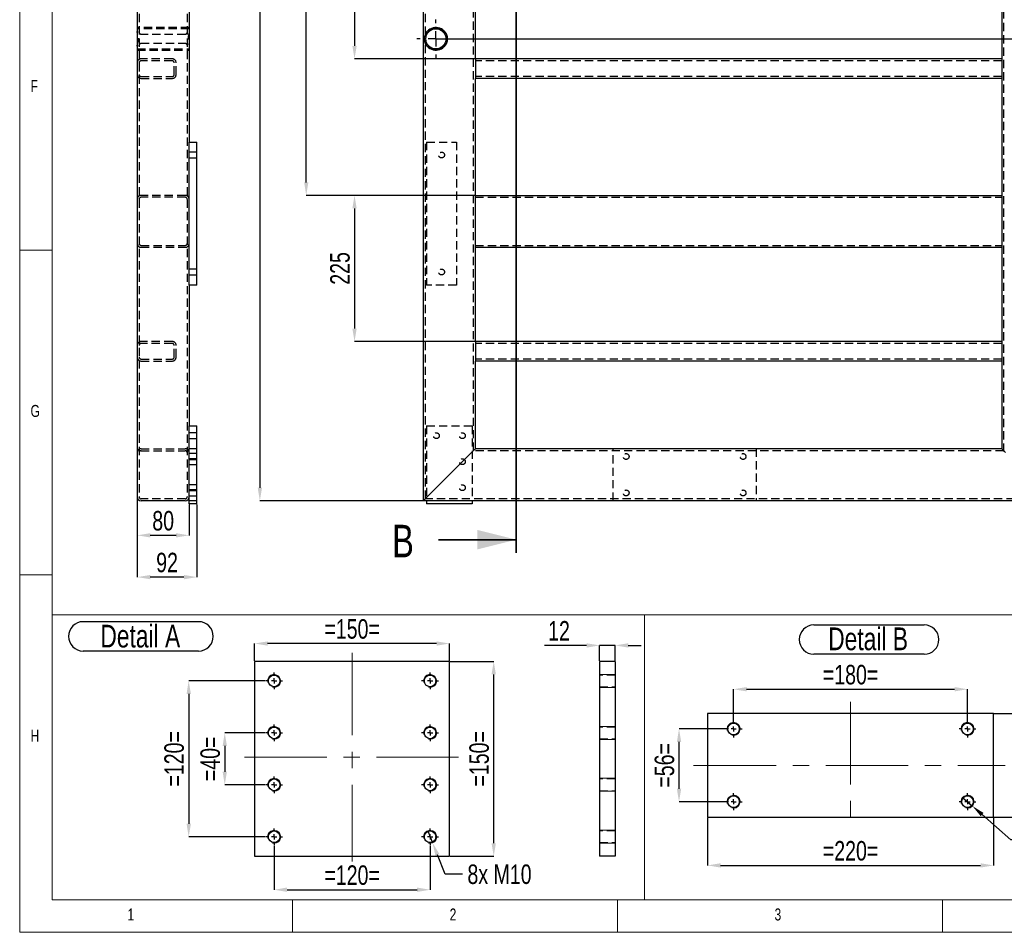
# Model space of a CAD drawing. Header units: millimetres. Extents: x 5 to 589, y 5 to 415.
# Tile 1 of 18: x 5 to 157, y 5 to 145. Entities that reach past the tile are written whole.
import ezdxf

# ---------------------------------------------------------------- set-up
doc = ezdxf.new("R2010")
doc.units = ezdxf.units.MM
doc.header["$PDSIZE"] = -1
doc.linetypes.add('CENTERX2', pattern=[20.32, 12.7, -2.54, 2.54, -2.54])
doc.linetypes.add('HIDDEN', pattern=[1.905, 1.27, -0.635])
for name, color, linetype in [('COTES', 1, 'Continuous'), ('NOTES', 6, 'Continuous'), ('TRAIT-MIXTES', 3, 'CENTERX2'), ('TRAIT-TIRET', 2, 'HIDDEN')]:
    doc.layers.add(name, color=color, linetype=linetype)
doc.layers.add('TRAIT-FORT', color=4, linetype='Continuous', lineweight=25)
doc.styles.add('SLDTEXTSTYLE0', font='TXT', dxfattribs={"width": 0.75})
doc.dimstyles.new('SLDDIMSTYLE1', dxfattribs={"dimtxt": 3, "dimasz": 2, "dimexe": 0, "dimexo": 0.0625, "dimgap": 0.75, "dimtad": 0, "dimtih": 1, "dimtoh": 1, "dimdec": 0, "dimlfac": 10, "dimrnd": 1e-09, "dimzin": 12, "dimdsep": 46, "dimtxsty": 'SLDTEXTSTYLE0', "dimsah": 1, "dimcen": 0.09, "dimadec": 0, "dimazin": 3, "dimtfac": 1, "dimtdec": 0, "dimtofl": 0, "dimtmove": 0, "dimatfit": 3, "dimfxl": 1, "dimfrac": 2, "dimtolj": 1, "dimtzin": 12, "dimarcsym": 0})
doc.dimstyles.new('SLDDIMSTYLE2', dxfattribs={"dimtxt": 3, "dimasz": 2, "dimexe": 0, "dimexo": 0.0625, "dimgap": 0.75, "dimtad": 1, "dimdec": 0, "dimlfac": 10, "dimrnd": 1e-09, "dimzin": 12, "dimdsep": 46, "dimtxsty": 'SLDTEXTSTYLE0', "dimsah": 1, "dimcen": 0.09, "dimadec": 0, "dimazin": 3, "dimtfac": 1, "dimtdec": 0, "dimtofl": 0, "dimtmove": 0, "dimatfit": 3, "dimfxl": 1, "dimfrac": 2, "dimtolj": 1, "dimtzin": 12, "dimarcsym": 0})
doc.dimstyles.new('SLDDIMSTYLE4', dxfattribs={"dimtxt": 3, "dimasz": 2, "dimexe": 0, "dimexo": 0.0625, "dimgap": 0.75, "dimtad": 0, "dimtih": 1, "dimtoh": 1, "dimdec": 0, "dimlfac": 5, "dimrnd": 1e-09, "dimzin": 12, "dimdsep": 46, "dimtxsty": 'SLDTEXTSTYLE0', "dimblk1": 'NONE', "dimsah": 1, "dimcen": 0, "dimadec": 0, "dimazin": 3, "dimtfac": 1, "dimtdec": 0, "dimtmove": 0, "dimatfit": 3, "dimldrblk": 'NONE', "dimfxl": 1, "dimfrac": 2, "dimtolj": 1, "dimtzin": 12, "dimarcsym": 0})
doc.dimstyles.new('SLDDIMSTYLE5', dxfattribs={"dimtxt": 3, "dimasz": 2, "dimexe": 0, "dimexo": 0.0625, "dimgap": 0.75, "dimtad": 1, "dimdec": 0, "dimlfac": 5, "dimrnd": 1e-09, "dimzin": 12, "dimdsep": 46, "dimtxsty": 'SLDTEXTSTYLE0', "dimsah": 1, "dimcen": 0.09, "dimadec": 0, "dimazin": 3, "dimtfac": 1, "dimtdec": 0, "dimtofl": 0, "dimtmove": 0, "dimatfit": 3, "dimfxl": 1, "dimfrac": 2, "dimtolj": 1, "dimtzin": 12, "dimarcsym": 0})
doc.dimstyles.new('SLDDIMSTYLE6', dxfattribs={"dimtxt": 3, "dimasz": 2, "dimexe": 0, "dimexo": 0.0625, "dimgap": 0.75, "dimtad": 1, "dimdec": 0, "dimlfac": 5, "dimrnd": 1e-09, "dimzin": 12, "dimdsep": 46, "dimtxsty": 'SLDTEXTSTYLE0', "dimsah": 1, "dimcen": 0.09, "dimadec": 0, "dimazin": 3, "dimtfac": 1, "dimtdec": 0, "dimtmove": 0, "dimatfit": 0, "dimfxl": 1, "dimfrac": 2, "dimtolj": 1, "dimtzin": 12, "dimarcsym": 0})

# ---------------------------------------------------------------- blocks, each defined once
blk = doc.blocks.new('_D_5')
at = {"layer": 'COTES', "color": 0, "lineweight": -2, "transparency": 16777216}
blk.add_line((69.12, 142.52), (172.16, 142.52), dxfattribs=at)
at = {"layer": 'Defpoints', "color": 0, "transparency": 16777216}
for p in [(164.13, 358.43), (69.05, 142.52), (172.16, 142.52)]:
    blk.add_point(p, dxfattribs=at)
at = {"layer": 'COTES', "color": 0, "transparency": 16777216, "insert": (176.66, 142.52), "char_height": 3, "attachment_point": 5, "style": 'SLDTEXTSTYLE0'}
blk.add_mtext('\\A1;2159', dxfattribs=at)
blk = doc.blocks.new('_D_12')
at = {"layer": 'COTES', "color": 0, "lineweight": -2, "transparency": 16777216}
for p, q in [((67.07, 358.43), (41.96, 358.43)), ((41.96, 356.43), (41.96, 73.43)), ((67.07, 71.43), (41.96, 71.43))]:
    blk.add_line(p, q, dxfattribs=at)
at = {"layer": 'COTES', "color": 0, "transparency": 16777216}
for points in [[(41.63, 356.43), (42.3, 356.43), (41.96, 358.43)], [(41.63, 73.43), (42.3, 73.43), (41.96, 71.43)]]:
    blk.add_solid(points, dxfattribs=at)
at = {"layer": 'Defpoints', "color": 0, "transparency": 16777216}
for p in [(67.13, 358.43), (41.96, 71.43), (67.13, 71.43)]:
    blk.add_point(p, dxfattribs=at)
at = {"layer": 'COTES', "color": 0, "transparency": 16777216, "insert": (38.21, 214.93), "char_height": 3, "attachment_point": 2, "rotation": 90, "style": 'SLDTEXTSTYLE0'}
blk.add_mtext('\\A1;2870', dxfattribs=at)
blk = doc.blocks.new('_D_22')
at = {"layer": 'COTES', "color": 0, "lineweight": -2, "transparency": 16777216}
for p, q in [((75.07, 161.43), (56.53, 161.43)), ((56.53, 159.43), (56.53, 141.43)), ((75.07, 139.43), (56.53, 139.43))]:
    blk.add_line(p, q, dxfattribs=at)
at = {"layer": 'COTES', "color": 0, "transparency": 16777216}
for points in [[(56.2, 159.43), (56.86, 159.43), (56.53, 161.43)], [(56.2, 141.43), (56.86, 141.43), (56.53, 139.43)]]:
    blk.add_solid(points, dxfattribs=at)
at = {"layer": 'Defpoints', "color": 0, "transparency": 16777216}
for p in [(75.13, 161.43), (56.53, 139.43), (75.13, 139.43)]:
    blk.add_point(p, dxfattribs=at)
at = {"layer": 'COTES', "color": 0, "transparency": 16777216, "insert": (52.78, 150.43), "char_height": 3, "attachment_point": 2, "rotation": 90, "style": 'SLDTEXTSTYLE0'}
blk.add_mtext('\\A1;220', dxfattribs=at)
blk = doc.blocks.new('_D_23')
at = {"layer": 'COTES', "color": 0, "lineweight": -2, "transparency": 16777216}
for p, q in [((75.07, 118.43), (56.53, 118.43)), ((56.53, 116.43), (56.53, 97.93)), ((75.07, 95.93), (56.53, 95.93))]:
    blk.add_line(p, q, dxfattribs=at)
at = {"layer": 'COTES', "color": 0, "transparency": 16777216}
for points in [[(56.2, 116.43), (56.86, 116.43), (56.53, 118.43)], [(56.2, 97.93), (56.86, 97.93), (56.53, 95.93)]]:
    blk.add_solid(points, dxfattribs=at)
at = {"layer": 'Defpoints', "color": 0, "transparency": 16777216}
for p in [(75.13, 118.43), (56.53, 95.93), (75.13, 95.93)]:
    blk.add_point(p, dxfattribs=at)
at = {"layer": 'COTES', "color": 0, "transparency": 16777216, "insert": (52.78, 107.18), "char_height": 3, "attachment_point": 2, "rotation": 90, "style": 'SLDTEXTSTYLE0'}
blk.add_mtext('\\A1;225', dxfattribs=at)
blk = doc.blocks.new('_D_24')
at = {"layer": 'COTES', "color": 0, "lineweight": -2, "transparency": 16777216}
for p, q in [((75.07, 227.43), (49.1, 227.43)), ((49.1, 120.43), (49.1, 225.43)), ((75.07, 118.43), (49.1, 118.43))]:
    blk.add_line(p, q, dxfattribs=at)
at = {"layer": 'COTES', "color": 0, "transparency": 16777216}
for points in [[(48.77, 225.43), (49.43, 225.43), (49.1, 227.43)], [(48.77, 120.43), (49.43, 120.43), (49.1, 118.43)]]:
    blk.add_solid(points, dxfattribs=at)
at = {"layer": 'Defpoints', "color": 0, "transparency": 16777216}
for p in [(49.1, 227.43), (75.13, 227.43), (75.13, 118.43)]:
    blk.add_point(p, dxfattribs=at)
at = {"layer": 'COTES', "color": 0, "transparency": 16777216, "insert": (45.35, 172.93), "char_height": 3, "attachment_point": 2, "rotation": 90, "style": 'SLDTEXTSTYLE0'}
blk.add_mtext('\\A1;1090', dxfattribs=at)
blk = doc.blocks.new('SW_CENTERMARKSYMBOL_3')
at = {"layer": 'TRAIT-MIXTES', "color": 0}
for p, q in [((0, 2.4), (0, 2.95)), ((-2.4, 0), (-2.95, 0)), ((0, 0), (-1.2, 0)), ((0, 0), (0, 1.2)), ((0, 0), (0, -1.2)), ((0, 0), (1.2, 0)), ((2.4, 0), (2.95, 0)), ((0, -2.4), (0, -2.95))]:
    blk.add_line(p, q, dxfattribs=at)
blk = doc.blocks.new('_D_40')
at = {"layer": 'COTES', "color": 0, "lineweight": -2, "transparency": 16777216}
for p, q in [((42.8, 35.7), (36.56, 35.7)), ((36.56, 33.7), (36.56, 29.7)), ((42.8, 27.7), (36.56, 27.7))]:
    blk.add_line(p, q, dxfattribs=at)
at = {"layer": 'COTES', "color": 0, "transparency": 16777216}
for points in [[(36.23, 33.7), (36.89, 33.7), (36.56, 35.7)], [(36.23, 29.7), (36.89, 29.7), (36.56, 27.7)]]:
    blk.add_solid(points, dxfattribs=at)
at = {"layer": 'Defpoints', "color": 0, "transparency": 16777216}
for p in [(42.86, 35.7), (36.56, 27.7), (42.86, 27.7)]:
    blk.add_point(p, dxfattribs=at)
at = {"layer": 'COTES', "color": 0, "transparency": 16777216, "insert": (32.81, 31.7), "char_height": 3, "attachment_point": 2, "rotation": 90, "style": 'SLDTEXTSTYLE0'}
blk.add_mtext('\\A1;=40=', dxfattribs=at)
blk = doc.blocks.new('_D_41')
at = {"layer": 'COTES', "color": 0, "lineweight": -2, "transparency": 16777216}
for p, q in [((42.8, 43.7), (31.01, 43.7)), ((31.01, 41.7), (31.01, 21.7)), ((42.8, 19.7), (31.01, 19.7))]:
    blk.add_line(p, q, dxfattribs=at)
at = {"layer": 'COTES', "color": 0, "transparency": 16777216}
for points in [[(30.68, 41.7), (31.35, 41.7), (31.01, 43.7)], [(30.68, 21.7), (31.35, 21.7), (31.01, 19.7)]]:
    blk.add_solid(points, dxfattribs=at)
at = {"layer": 'Defpoints', "color": 0, "transparency": 16777216}
for p in [(42.86, 43.7), (31.01, 19.7), (42.86, 19.7)]:
    blk.add_point(p, dxfattribs=at)
at = {"layer": 'COTES', "color": 0, "transparency": 16777216, "insert": (27.26, 31.7), "char_height": 3, "attachment_point": 2, "rotation": 90, "style": 'SLDTEXTSTYLE0'}
blk.add_mtext('\\A1;=120=', dxfattribs=at)
blk = doc.blocks.new('_D_42')
at = {"layer": 'COTES', "color": 0, "lineweight": -2, "transparency": 16777216}
for p, q in [((44.16, 18.33), (44.16, 11.55)), ((68.16, 18.33), (68.16, 11.55)), ((46.16, 11.55), (66.16, 11.55))]:
    blk.add_line(p, q, dxfattribs=at)
at = {"layer": 'COTES', "color": 0, "transparency": 16777216}
for points in [[(46.16, 11.89), (46.16, 11.22), (44.16, 11.55)], [(66.16, 11.89), (66.16, 11.22), (68.16, 11.55)]]:
    blk.add_solid(points, dxfattribs=at)
at = {"layer": 'Defpoints', "color": 0, "transparency": 16777216}
for p in [(44.16, 18.4), (68.16, 18.4), (68.16, 11.55)]:
    blk.add_point(p, dxfattribs=at)
at = {"layer": 'COTES', "color": 0, "transparency": 16777216, "insert": (56.16, 15.3), "char_height": 3, "attachment_point": 2, "style": 'SLDTEXTSTYLE0'}
blk.add_mtext('\\A1;=120=', dxfattribs=at)
blk = doc.blocks.new('_D_43')
at = {"layer": 'COTES', "color": 0, "lineweight": -2, "transparency": 16777216}
for p, q in [((41.16, 46.76), (41.16, 49.45)), ((69.16, 49.45), (43.16, 49.45)), ((71.16, 46.76), (71.16, 49.45))]:
    blk.add_line(p, q, dxfattribs=at)
at = {"layer": 'COTES', "color": 0, "transparency": 16777216}
for points in [[(43.16, 49.78), (43.16, 49.12), (41.16, 49.45)], [(69.16, 49.78), (69.16, 49.12), (71.16, 49.45)]]:
    blk.add_solid(points, dxfattribs=at)
at = {"layer": 'Defpoints', "color": 0, "transparency": 16777216}
for p in [(41.16, 49.45), (41.16, 46.7), (71.16, 46.7)]:
    blk.add_point(p, dxfattribs=at)
at = {"layer": 'COTES', "color": 0, "transparency": 16777216, "insert": (56.16, 53.2), "char_height": 3, "attachment_point": 2, "style": 'SLDTEXTSTYLE0'}
blk.add_mtext('\\A1;=150=', dxfattribs=at)
blk = doc.blocks.new('_D_44')
at = {"layer": 'COTES', "color": 0, "lineweight": -2, "transparency": 16777216}
for p, q in [((71.23, 46.7), (77.95, 46.7)), ((77.95, 18.7), (77.95, 44.7)), ((71.23, 16.7), (77.95, 16.7))]:
    blk.add_line(p, q, dxfattribs=at)
at = {"layer": 'COTES', "color": 0, "transparency": 16777216}
for points in [[(77.62, 44.7), (78.29, 44.7), (77.95, 46.7)], [(77.62, 18.7), (78.29, 18.7), (77.95, 16.7)]]:
    blk.add_solid(points, dxfattribs=at)
at = {"layer": 'Defpoints', "color": 0, "transparency": 16777216}
for p in [(71.16, 46.7), (77.95, 46.7), (71.16, 16.7)]:
    blk.add_point(p, dxfattribs=at)
at = {"layer": 'COTES', "color": 0, "transparency": 16777216, "insert": (74.2, 31.7), "char_height": 3, "attachment_point": 2, "rotation": 90, "style": 'SLDTEXTSTYLE0'}
blk.add_mtext('\\A1;=150=', dxfattribs=at)
blk = doc.blocks.new('_D_45')
at = {"layer": 'COTES', "color": 0, "lineweight": -2, "transparency": 16777216}
for p, q in [((67.79, 20.62), (68.54, 18.77)), ((70.49, 13.94), (69.29, 16.91)), ((73.16, 13.94), (70.49, 13.94))]:
    blk.add_line(p, q, dxfattribs=at)
at = {"layer": 'COTES', "color": 0, "transparency": 16777216}
blk.add_solid([(69.6, 17.04), (68.98, 16.79), (68.54, 18.77)], dxfattribs=at)
at = {"layer": 'Defpoints', "color": 0, "transparency": 16777216}
for p in [(67.79, 20.62), (68.54, 18.77)]:
    blk.add_point(p, dxfattribs=at)
at = {"layer": 'COTES', "color": 0, "transparency": 16777216, "insert": (73.91, 15.44), "char_height": 3, "attachment_point": 1, "style": 'SLDTEXTSTYLE0'}
blk.add_mtext('\\A1;8x M10', dxfattribs=at)
blk = doc.blocks.new('_NONE')
blk = doc.blocks.new('SW_NOTE_32')
at = {"layer": 'NOTES', "color": 0}
for p, q in [((-0.08, 4.99), (17.66, 4.99)), ((17.66, 0.46), (-0.08, 0.46))]:
    blk.add_line(p, q, dxfattribs=at)
for centre, start, end in [((-0.08, 2.72), 90, 270), ((17.66, 2.72), 270, 90)]:
    blk.add_arc(centre, 2.26, start, end, dxfattribs=at)
at = {"layer": 'NOTES', "color": 0, "insert": (8.7, 4.51), "char_height": 3.5, "attachment_point": 2, "style": 'SLDTEXTSTYLE0'}
blk.add_mtext('Detail A', dxfattribs=at)
blk = doc.blocks.new('SW_CENTERMARKSYMBOL_7')
at = {"layer": 'TRAIT-MIXTES', "color": 0}
for p, q in [((-0.8, 0), (-1.3, 0)), ((0, 0), (-0.4, 0)), ((0, 0.8), (0, 1.3)), ((0, 0), (0, 0.4)), ((0, 0), (0, -0.4)), ((0, 0), (0.4, 0)), ((0.8, 0), (1.3, 0)), ((0, -0.8), (0, -1.3))]:
    blk.add_line(p, q, dxfattribs=at)
blk = doc.blocks.new('SW_CENTERMARKSYMBOL_8')
at = {"layer": 'TRAIT-MIXTES', "color": 0}
for p, q in [((0, 0), (-0.4, 0)), ((0, 0.8), (0, 1.3)), ((0, 0), (0, 0.4)), ((0, 0), (0, -0.4)), ((0, 0), (0.4, 0)), ((0.8, 0), (1.3, 0)), ((-0.8, 0), (-1.3, 0)), ((0, -0.8), (0, -1.3))]:
    blk.add_line(p, q, dxfattribs=at)
blk = doc.blocks.new('SW_CENTERMARKSYMBOL_9')
at = {"layer": 'TRAIT-MIXTES', "color": 0}
for p, q in [((-0.8, 0), (-1.3, 0)), ((0, 0), (-0.4, 0)), ((0, 0.8), (0, 1.3)), ((0, 0), (0, 0.4)), ((0, 0), (0, -0.4)), ((0, 0), (0.4, 0)), ((0.8, 0), (1.3, 0)), ((0, -0.8), (0, -1.3))]:
    blk.add_line(p, q, dxfattribs=at)
blk = doc.blocks.new('SW_CENTERMARKSYMBOL_10')
at = {"layer": 'TRAIT-MIXTES', "color": 0}
for p, q in [((0, 0), (-0.4, 0)), ((0, 0.8), (0, 1.3)), ((0, 0), (0, 0.4)), ((0, 0), (0, -0.4)), ((0, 0), (0.4, 0)), ((0.8, 0), (1.3, 0)), ((-0.8, 0), (-1.3, 0)), ((0, -0.8), (0, -1.3))]:
    blk.add_line(p, q, dxfattribs=at)
blk = doc.blocks.new('SW_CENTERMARKSYMBOL_11')
at = {"layer": 'TRAIT-MIXTES', "color": 0}
for p, q in [((-0.8, 0), (-1.3, 0)), ((0, 0), (-0.4, 0)), ((0, 0.8), (0, 1.3)), ((0, 0), (0, 0.4)), ((0, 0), (0, -0.4)), ((0, 0), (0.4, 0)), ((0.8, 0), (1.3, 0)), ((0, -0.8), (0, -1.3))]:
    blk.add_line(p, q, dxfattribs=at)
blk = doc.blocks.new('SW_CENTERMARKSYMBOL_12')
at = {"layer": 'TRAIT-MIXTES', "color": 0}
for p, q in [((0, 0), (-0.4, 0)), ((0, 0.8), (0, 1.3)), ((0, 0), (0, 0.4)), ((0, 0), (0, -0.4)), ((0, 0), (0.4, 0)), ((0.8, 0), (1.3, 0)), ((-0.8, 0), (-1.3, 0)), ((0, -0.8), (0, -1.3))]:
    blk.add_line(p, q, dxfattribs=at)
blk = doc.blocks.new('SW_CENTERMARKSYMBOL_13')
at = {"layer": 'TRAIT-MIXTES', "color": 0}
for p, q in [((-0.8, 0), (-1.3, 0)), ((0, 0), (-0.4, 0)), ((0, 0.8), (0, 1.3)), ((0, 0), (0, 0.4)), ((0, 0), (0, -0.4)), ((0, 0), (0.4, 0)), ((0.8, 0), (1.3, 0)), ((0, -0.8), (0, -1.3))]:
    blk.add_line(p, q, dxfattribs=at)
blk = doc.blocks.new('SW_CENTERMARKSYMBOL_14')
at = {"layer": 'TRAIT-MIXTES', "color": 0}
for p, q in [((0, 0), (-0.4, 0)), ((0, 0.8), (0, 1.3)), ((0, 0), (0, 0.4)), ((0, 0), (0, -0.4)), ((0, 0), (0.4, 0)), ((0.8, 0), (1.3, 0)), ((-0.8, 0), (-1.3, 0)), ((0, -0.8), (0, -1.3))]:
    blk.add_line(p, q, dxfattribs=at)
blk = doc.blocks.new('_D_46')
at = {"layer": 'COTES', "color": 0, "lineweight": -2, "transparency": 16777216}
for p, q in [((92.25, 49.16), (85.75, 49.16)), ((94.25, 46.76), (94.25, 49.16)), ((96.65, 49.16), (94.25, 49.16)), ((96.65, 46.76), (96.65, 49.16)), ((98.65, 49.16), (100.65, 49.16))]:
    blk.add_line(p, q, dxfattribs=at)
at = {"layer": 'COTES', "color": 0, "transparency": 16777216}
for points in [[(92.25, 49.49), (92.25, 48.82), (94.25, 49.16)], [(98.65, 49.49), (98.65, 48.82), (96.65, 49.16)]]:
    blk.add_solid(points, dxfattribs=at)
at = {"layer": 'Defpoints', "color": 0, "transparency": 16777216}
for p in [(94.25, 49.16), (94.25, 46.7), (96.65, 46.7)]:
    blk.add_point(p, dxfattribs=at)
at = {"layer": 'COTES', "color": 0, "transparency": 16777216, "insert": (88, 52.91), "char_height": 3, "attachment_point": 2, "style": 'SLDTEXTSTYLE0'}
blk.add_mtext('\\A1;12', dxfattribs=at)
blk = doc.blocks.new('_D_47')
at = {"layer": 'COTES', "color": 0, "lineweight": -2, "transparency": 16777216}
for p, q in [((114.87, 37.67), (114.87, 42.41)), ((116.87, 42.41), (148.87, 42.41)), ((150.87, 37.67), (150.87, 42.41))]:
    blk.add_line(p, q, dxfattribs=at)
at = {"layer": 'COTES', "color": 0, "transparency": 16777216}
for points in [[(116.87, 42.75), (116.87, 42.08), (114.87, 42.41)], [(148.87, 42.75), (148.87, 42.08), (150.87, 42.41)]]:
    blk.add_solid(points, dxfattribs=at)
at = {"layer": 'Defpoints', "color": 0, "transparency": 16777216}
for p in [(150.87, 42.41), (114.87, 37.6), (150.87, 37.6)]:
    blk.add_point(p, dxfattribs=at)
at = {"layer": 'COTES', "color": 0, "transparency": 16777216, "insert": (132.87, 46.16), "char_height": 3, "attachment_point": 2, "style": 'SLDTEXTSTYLE0'}
blk.add_mtext('\\A1;=180=', dxfattribs=at)
blk = doc.blocks.new('_D_48')
at = {"layer": 'COTES', "color": 0, "lineweight": -2, "transparency": 16777216}
for p, q in [((110.87, 22.64), (110.87, 15.3)), ((154.87, 22.64), (154.87, 15.3)), ((112.87, 15.3), (152.87, 15.3))]:
    blk.add_line(p, q, dxfattribs=at)
at = {"layer": 'COTES', "color": 0, "transparency": 16777216}
for points in [[(112.87, 15.63), (112.87, 14.96), (110.87, 15.3)], [(152.87, 15.63), (152.87, 14.96), (154.87, 15.3)]]:
    blk.add_solid(points, dxfattribs=at)
at = {"layer": 'Defpoints', "color": 0, "transparency": 16777216}
for p in [(110.87, 22.7), (154.87, 22.7), (154.87, 15.3)]:
    blk.add_point(p, dxfattribs=at)
at = {"layer": 'COTES', "color": 0, "transparency": 16777216, "insert": (132.87, 19.05), "char_height": 3, "attachment_point": 2, "style": 'SLDTEXTSTYLE0'}
blk.add_mtext('\\A1;=220=', dxfattribs=at)
blk = doc.blocks.new('_D_49')
at = {"layer": 'COTES', "color": 0, "lineweight": -2, "transparency": 16777216}
for p, q in [((113.51, 36.3), (106.47, 36.3)), ((106.47, 27.1), (106.47, 34.3)), ((113.51, 25.1), (106.47, 25.1))]:
    blk.add_line(p, q, dxfattribs=at)
at = {"layer": 'COTES', "color": 0, "transparency": 16777216}
for points in [[(106.14, 34.3), (106.81, 34.3), (106.47, 36.3)], [(106.14, 27.1), (106.81, 27.1), (106.47, 25.1)]]:
    blk.add_solid(points, dxfattribs=at)
at = {"layer": 'Defpoints', "color": 0, "transparency": 16777216}
for p in [(106.47, 36.3), (113.57, 36.3), (113.57, 25.1)]:
    blk.add_point(p, dxfattribs=at)
at = {"layer": 'COTES', "color": 0, "transparency": 16777216, "insert": (102.72, 30.7), "char_height": 3, "attachment_point": 2, "rotation": 90, "style": 'SLDTEXTSTYLE0'}
blk.add_mtext('\\A1;=56=', dxfattribs=at)
blk = doc.blocks.new('_D_50')
at = {"layer": 'COTES', "color": 0, "lineweight": -2, "transparency": 16777216}
for p, q in [((154.93, 38.7), (164.87, 38.7)), ((164.87, 24.7), (164.87, 36.7)), ((154.93, 22.7), (164.87, 22.7))]:
    blk.add_line(p, q, dxfattribs=at)
at = {"layer": 'COTES', "color": 0, "transparency": 16777216}
for points in [[(164.54, 36.7), (165.2, 36.7), (164.87, 38.7)], [(164.54, 24.7), (165.2, 24.7), (164.87, 22.7)]]:
    blk.add_solid(points, dxfattribs=at)
at = {"layer": 'Defpoints', "color": 0, "transparency": 16777216}
for p in [(154.87, 38.7), (164.87, 38.7), (154.87, 22.7)]:
    blk.add_point(p, dxfattribs=at)
at = {"layer": 'COTES', "color": 0, "transparency": 16777216, "insert": (161.12, 30.7), "char_height": 3, "attachment_point": 2, "rotation": 90, "style": 'SLDTEXTSTYLE0'}
blk.add_mtext('\\A1;=80=', dxfattribs=at)
blk = doc.blocks.new('_D_51')
at = {"layer": 'COTES', "color": 0, "lineweight": -2, "transparency": 16777216}
for p, q in [((150.12, 25.76), (151.62, 24.44)), ((157.54, 19.22), (153.12, 23.12)), ((161.94, 19.22), (157.54, 19.22))]:
    blk.add_line(p, q, dxfattribs=at)
at = {"layer": 'COTES', "color": 0, "transparency": 16777216}
blk.add_solid([(153.34, 23.37), (152.9, 22.87), (151.62, 24.44)], dxfattribs=at)
at = {"layer": 'Defpoints', "color": 0, "transparency": 16777216}
for p in [(150.12, 25.76), (151.62, 24.44)]:
    blk.add_point(p, dxfattribs=at)
at = {"layer": 'COTES', "color": 0, "transparency": 16777216, "insert": (162.69, 20.72), "char_height": 3, "attachment_point": 1, "style": 'SLDTEXTSTYLE0'}
blk.add_mtext('\\A1;4x M10', dxfattribs=at)
blk = doc.blocks.new('SW_NOTE_33')
at = {"layer": 'NOTES', "color": 0}
for p, q in [((-0.03, 4.91), (16.95, 4.91)), ((16.95, 0.38), (-0.03, 0.38))]:
    blk.add_line(p, q, dxfattribs=at)
for centre, start, end in [((-0.03, 2.65), 90, 270), ((16.95, 2.65), 270, 90)]:
    blk.add_arc(centre, 2.26, start, end, dxfattribs=at)
at = {"layer": 'NOTES', "color": 0, "insert": (8.31, 4.51), "char_height": 3.5, "attachment_point": 2, "style": 'SLDTEXTSTYLE0'}
blk.add_mtext('Detail B', dxfattribs=at)
blk = doc.blocks.new('SW_CENTERMARKSYMBOL_15')
at = {"layer": 'TRAIT-MIXTES', "color": 0}
for p, q in [((-0.8, 0), (-1.3, 0)), ((0, 0), (-0.4, 0)), ((0, 0.8), (0, 1.3)), ((0, 0), (0, 0.4)), ((0, 0), (0, -0.4)), ((0, 0), (0.4, 0)), ((0.8, 0), (1.3, 0)), ((0, -0.8), (0, -1.3))]:
    blk.add_line(p, q, dxfattribs=at)
blk = doc.blocks.new('SW_CENTERMARKSYMBOL_16')
at = {"layer": 'TRAIT-MIXTES', "color": 0}
for p, q in [((-0.8, 0), (-1.3, 0)), ((0, 0), (-0.4, 0)), ((0, 0.8), (0, 1.3)), ((0, 0), (0, 0.4)), ((0, 0), (0, -0.4)), ((0, 0), (0.4, 0)), ((0.8, 0), (1.3, 0)), ((0, -0.8), (0, -1.3))]:
    blk.add_line(p, q, dxfattribs=at)
blk = doc.blocks.new('SW_CENTERMARKSYMBOL_17')
at = {"layer": 'TRAIT-MIXTES', "color": 0}
for p, q in [((-0.8, 0), (-1.3, 0)), ((0, 0), (-0.4, 0)), ((0, 0.8), (0, 1.3)), ((0, 0), (0, 0.4)), ((0, 0), (0, -0.4)), ((0, 0), (0.4, 0)), ((0.8, 0), (1.3, 0)), ((0, -0.8), (0, -1.3))]:
    blk.add_line(p, q, dxfattribs=at)
blk = doc.blocks.new('SW_CENTERMARKSYMBOL_18')
at = {"layer": 'TRAIT-MIXTES', "color": 0}
for p, q in [((-0.8, 0), (-1.3, 0)), ((0, 0), (-0.4, 0)), ((0, 0.8), (0, 1.3)), ((0, 0), (0, 0.4)), ((0, 0), (0, -0.4)), ((0, 0), (0.4, 0)), ((0.8, 0), (1.3, 0)), ((0, -0.8), (0, -1.3))]:
    blk.add_line(p, q, dxfattribs=at)
blk = doc.blocks.new('_D_81')
at = {"layer": 'COTES', "color": 0, "lineweight": -2, "transparency": 16777216}
for p, q in [((23.08, 71.97), (23.08, 59.67)), ((32.28, 70.87), (32.28, 59.67)), ((30.28, 59.67), (25.08, 59.67))]:
    blk.add_line(p, q, dxfattribs=at)
at = {"layer": 'COTES', "color": 0, "transparency": 16777216}
for points in [[(25.08, 60), (25.08, 59.34), (23.08, 59.67)], [(30.28, 60), (30.28, 59.34), (32.28, 59.67)]]:
    blk.add_solid(points, dxfattribs=at)
at = {"layer": 'Defpoints', "color": 0, "transparency": 16777216}
for p in [(23.08, 72.03), (32.28, 70.93), (23.08, 59.67)]:
    blk.add_point(p, dxfattribs=at)
at = {"layer": 'COTES', "color": 0, "transparency": 16777216, "insert": (27.68, 63.42), "char_height": 3, "attachment_point": 2, "style": 'SLDTEXTSTYLE0'}
blk.add_mtext('\\A1;92', dxfattribs=at)
blk = doc.blocks.new('_D_82')
at = {"layer": 'COTES', "color": 0, "lineweight": -2, "transparency": 16777216}
for p, q in [((23.08, 71.97), (23.08, 66.1)), ((31.08, 70.87), (31.08, 66.1)), ((29.08, 66.1), (25.08, 66.1))]:
    blk.add_line(p, q, dxfattribs=at)
at = {"layer": 'COTES', "color": 0, "transparency": 16777216}
for points in [[(25.08, 66.43), (25.08, 65.77), (23.08, 66.1)], [(29.08, 66.43), (29.08, 65.77), (31.08, 66.1)]]:
    blk.add_solid(points, dxfattribs=at)
at = {"layer": 'Defpoints', "color": 0, "transparency": 16777216}
for p in [(23.08, 72.03), (31.08, 70.93), (23.08, 66.1)]:
    blk.add_point(p, dxfattribs=at)
at = {"layer": 'COTES', "color": 0, "transparency": 16777216, "insert": (27.08, 69.85), "char_height": 3, "attachment_point": 2, "style": 'SLDTEXTSTYLE0'}
blk.add_mtext('\\A1;80', dxfattribs=at)

msp = doc.modelspace()

# ---------------------------------------------------------------- linework, layer by layer
at = {"lineweight": 18}
for p, q in [((5, 415), (5, 5)), ((10, 410), (10, 10)), ((5, 110), (10, 110)), ((32.28, 81.93), (31.08, 81.93)), ((32.28, 81.93), (31.08, 81.93)), ((32.28, 80.93), (31.08, 80.93)), ((32.28, 80.93), (31.08, 80.93)), ((32.28, 77.93), (31.08, 77.93)), ((32.28, 76.93), (31.08, 76.93)), ((32.28, 73.93), (31.08, 73.93)), ((32.28, 72.93), (31.08, 72.93)), ((10, 60), (5, 60)), ((10, 53.87), (10, 10)), ((10, 53.87), (256.32, 53.87)), ((101.17, 53.87), (101.17, 10)), ((101.17, 10), (101.17, 53.87)), ((96.65, 44.7), (94.25, 44.7)), ((96.65, 44.7), (94.25, 44.7)), ((96.65, 42.7), (94.25, 42.7)), ((96.65, 42.7), (94.25, 42.7)), ((96.65, 36.7), (94.25, 36.7)), ((96.65, 36.7), (94.25, 36.7)), ((96.65, 34.7), (94.25, 34.7)), ((96.65, 34.7), (94.25, 34.7)), ((96.65, 28.7), (94.25, 28.7)), ((96.65, 28.7), (94.25, 28.7)), ((96.65, 26.7), (94.25, 26.7)), ((96.65, 26.7), (94.25, 26.7)), ((96.65, 20.7), (94.25, 20.7)), ((96.65, 20.7), (94.25, 20.7)), ((96.65, 18.7), (94.25, 18.7)), ((96.65, 18.7), (94.25, 18.7)), ((10, 10), (101.17, 10)), ((10, 10), (584, 10)), ((47, 5), (47, 10)), ((97, 10), (97, 5)), ((101.17, 10), (256.32, 10)), ((147, 5), (147, 10)), ((5, 5), (589, 5))]:
    msp.add_line(p, q, dxfattribs=at)
at = {"lineweight": 35}
for p, q in [((81.43, 321.3), (81.43, 63.43)), ((69.43, 65.43), (81.43, 65.43))]:
    msp.add_line(p, q, dxfattribs=at)
at = {"lineweight": 18}
for centre in [(44.16, 43.7), (68.16, 43.7), (44.16, 35.7), (68.16, 35.7), (114.87, 36.3), (150.87, 36.3), (44.16, 27.7), (68.16, 27.7), (114.87, 25.1), (150.87, 25.1), (44.16, 19.7), (68.16, 19.7)]:
    msp.add_arc(centre, 1, 255, 195, dxfattribs=at)
at = {"lineweight": 35}
msp.add_solid([(81.43, 65.43), (75.43, 66.93), (75.43, 63.93)], dxfattribs=at)
at = {"layer": 'TRAIT-FORT', "lineweight": 25}
for p, q in [((23.08, 357.83), (23.08, 72.03)), ((67.13, 71.43), (67.13, 358.43)), ((31.08, 172.23), (31.08, 126.63)), ((75.13, 139.43), (75.13, 158.43)), ((156.13, 158.43), (156.13, 139.43)), ((67.62, 143.51), (67.73, 143.66)), ((156.13, 139.43), (75.13, 139.43)), ((75.13, 139.43), (75.13, 138.83)), ((156.13, 139.43), (156.13, 138.83)), ((75.13, 138.83), (75.13, 137.03)), ((156.13, 138.83), (156.13, 137.03)), ((75.13, 137.03), (75.13, 136.43)), ((75.13, 118.43), (75.13, 136.43)), ((156.13, 136.43), (75.13, 136.43)), ((156.13, 137.03), (156.13, 136.43)), ((156.13, 136.43), (156.13, 118.43)), ((31.08, 104.63), (31.08, 126.63)), ((31.08, 126.63), (32.28, 126.63)), ((32.28, 104.63), (32.28, 126.63)), ((75.13, 117.83), (75.13, 118.43)), ((75.13, 118.43), (156.13, 118.43)), ((156.13, 118.43), (156.13, 117.83)), ((75.13, 111.03), (75.13, 117.83)), ((156.13, 117.83), (156.13, 111.03)), ((75.13, 110.43), (75.13, 111.03)), ((156.13, 111.03), (156.13, 110.43)), ((75.13, 110.43), (156.13, 110.43)), ((75.13, 95.93), (75.13, 110.43)), ((156.13, 110.43), (156.13, 95.93)), ((32.28, 104.63), (31.08, 104.63)), ((31.08, 104.63), (31.08, 82.93)), ((156.13, 95.93), (75.13, 95.93)), ((75.13, 95.93), (75.13, 95.33)), ((156.13, 95.93), (156.13, 95.33)), ((75.13, 95.33), (75.13, 93.53)), ((156.13, 95.33), (156.13, 93.53)), ((75.13, 93.53), (75.13, 92.93)), ((75.13, 79.43), (75.13, 92.93)), ((156.13, 92.93), (75.13, 92.93)), ((156.13, 93.53), (156.13, 92.93)), ((156.13, 92.93), (156.13, 79.43)), ((31.08, 82.93), (32.28, 82.93)), ((31.08, 70.93), (31.08, 82.93)), ((32.28, 70.93), (32.28, 82.93)), ((67.73, 72.03), (74.53, 78.83)), ((156.13, 79.43), (75.13, 79.43)), ((30.48, 71.43), (23.68, 71.43)), ((164.13, 71.43), (67.13, 71.43)), ((67.63, 71.43), (67.63, 70.93)), ((74.63, 71.43), (74.63, 70.93)), ((32.28, 70.93), (31.08, 70.93)), ((74.63, 70.93), (67.63, 70.93)), ((71.16, 46.7), (41.16, 46.7)), ((41.16, 46.7), (41.16, 16.7)), ((71.16, 16.7), (71.16, 46.7)), ((94.25, 46.7), (94.25, 16.7)), ((96.65, 46.7), (94.25, 46.7)), ((96.65, 46.7), (96.65, 16.7)), ((154.87, 38.7), (110.87, 38.7)), ((110.87, 38.7), (110.87, 22.7)), ((154.87, 22.7), (154.87, 38.7)), ((110.87, 22.7), (154.87, 22.7)), ((41.16, 16.7), (71.16, 16.7)), ((96.65, 16.7), (94.25, 16.7))]:
    msp.add_line(p, q, dxfattribs=at)
at = {"layer": 'TRAIT-FORT', "lineweight": 25, "flags": 128}
for points in [[(67.13, 71.43), (67.14, 71.44), (67.17, 71.47), (67.21, 71.51), (67.27, 71.57), (67.35, 71.65), (67.43, 71.73), (67.53, 71.83), (67.63, 71.93), (67.73, 72.03)], [(67.73, 72.03), (67.63, 71.93), (67.53, 71.83), (67.43, 71.73), (67.35, 71.65), (67.27, 71.57), (67.21, 71.51), (67.17, 71.47), (67.14, 71.44), (67.13, 71.43)]]:
    msp.add_lwpolyline(points, dxfattribs=at)
at = {"layer": 'TRAIT-FORT', "lineweight": 25}
for centre, radius in [((69.05, 142.52), 1.75), ((69.05, 142.52), 1.55), ((44.16, 43.7), 0.9), ((68.16, 43.7), 0.9), ((44.16, 35.7), 0.9), ((68.16, 35.7), 0.9), ((114.87, 36.3), 0.9), ((150.87, 36.3), 0.9), ((44.16, 27.7), 0.9), ((68.16, 27.7), 0.9), ((114.87, 25.1), 0.9), ((150.87, 25.1), 0.9), ((44.16, 19.7), 0.9), ((68.16, 19.7), 0.9)]:
    msp.add_circle(centre, radius, dxfattribs=at)
for centre, radius, start, end in [((69.05, 142.52), 1.75, 220.9712, 139.0288), ((83.33, 70.63), 12.03, 132.9877, 137.0305), ((83.33, 70.63), 12.03, 132.9877, 137.0305), ((147.93, 70.63), 12.03, 42.9695, 47.0123), ((147.93, 70.63), 12.03, 42.9695, 47.0123), ((23.68, 72.03), 0.6, 180, 270), ((30.48, 72.03), 0.6, 270, 0)]:
    msp.add_arc(centre, radius, start, end, dxfattribs=at)
msp.add_open_spline([(67.73, 141.37), (67.68, 141.42), (67.62, 141.5), (67.58, 141.58), (67.56, 141.6)], degree=3, knots=[0, 0, 0, 0, 0.75481, 1, 1, 1, 1], dxfattribs=at)
at = {"layer": 'TRAIT-MIXTES', "lineweight": 18}
for p, q in [((56.16, 48.03), (56.16, 15.92)), ((132.87, 40.46), (132.87, 20.19)), ((39.59, 31.97), (72.55, 31.97)), ((108.72, 30.7), (156.67, 30.7))]:
    msp.add_line(p, q, dxfattribs=at)
at = {"layer": 'TRAIT-TIRET'}
for p, q in [((23.38, 357.83), (23.38, 72.03)), ((30.78, 357.83), (30.78, 72.03)), ((67.43, 143.17), (67.43, 358.13)), ((74.83, 79.13), (74.83, 350.73)), ((156.43, 350.73), (156.43, 79.13)), ((31.08, 144.27), (23.08, 144.27)), ((23.38, 144.27), (23.08, 144.27)), ((31.08, 144.07), (23.08, 144.07)), ((31.08, 144.27), (30.78, 144.27)), ((30.48, 143.17), (23.68, 143.17)), ((23.08, 140.97), (31.08, 140.97)), ((23.68, 141.86), (30.48, 141.86)), ((67.43, 71.73), (67.43, 141.86)), ((23.08, 140.77), (31.08, 140.77)), ((23.08, 140.77), (23.38, 140.77)), ((28.48, 139.43), (23.68, 139.43)), ((30.78, 140.77), (31.08, 140.77)), ((28.48, 139.13), (23.68, 139.13)), ((28.78, 137.03), (28.78, 138.83)), ((29.08, 137.03), (29.08, 138.83)), ((156.13, 139.13), (75.13, 139.13)), ((23.68, 136.73), (28.48, 136.73)), ((23.68, 136.43), (28.48, 136.43)), ((156.13, 136.73), (75.13, 136.73)), ((67.63, 126.63), (67.63, 104.63)), ((67.63, 126.63), (72.23, 126.63)), ((72.23, 126.63), (72.23, 104.63)), ((32.28, 125.08), (31.08, 125.08)), ((31.08, 124.18), (32.28, 124.18)), ((30.48, 118.43), (23.68, 118.43)), ((30.48, 118.13), (23.68, 118.13)), ((75.13, 118.13), (156.13, 118.13)), ((23.68, 110.73), (30.48, 110.73)), ((75.13, 110.73), (156.13, 110.73)), ((23.68, 110.43), (30.48, 110.43)), ((32.28, 107.08), (31.08, 107.08)), ((31.08, 106.18), (32.28, 106.18)), ((72.23, 104.63), (67.63, 104.63)), ((28.48, 95.93), (23.68, 95.93)), ((28.48, 95.63), (23.68, 95.63)), ((156.13, 95.63), (75.13, 95.63)), ((28.78, 93.53), (28.78, 95.33)), ((29.08, 93.53), (29.08, 95.33)), ((23.68, 93.23), (28.48, 93.23)), ((23.68, 92.93), (28.48, 92.93)), ((156.13, 93.23), (75.13, 93.23)), ((32.28, 81.88), (31.08, 81.88)), ((67.63, 82.93), (67.63, 71.43)), ((67.63, 82.93), (74.63, 82.93)), ((74.63, 82.93), (74.63, 71.43)), ((31.08, 80.98), (32.28, 80.98)), ((23.68, 79.43), (30.48, 79.43)), ((23.68, 79.13), (30.48, 79.13)), ((32.28, 79.43), (31.08, 79.43)), ((156.43, 79.13), (74.83, 79.13)), ((96.33, 71.43), (96.33, 79.43)), ((118.33, 79.43), (118.33, 71.43)), ((32.28, 78.68), (31.08, 78.68)), ((32.28, 77.88), (31.08, 77.88)), ((31.08, 77.78), (32.28, 77.78)), ((31.08, 76.98), (32.28, 76.98)), ((32.28, 73.88), (31.08, 73.88)), ((32.28, 73.08), (31.08, 73.08)), ((31.08, 72.98), (32.28, 72.98)), ((30.48, 71.73), (23.68, 71.73)), ((31.08, 72.18), (32.28, 72.18)), ((32.28, 71.43), (31.08, 71.43)), ((163.83, 71.73), (67.43, 71.73)), ((96.65, 44.6), (94.25, 44.6)), ((94.25, 42.8), (96.65, 42.8)), ((96.65, 36.6), (94.25, 36.6)), ((94.25, 34.8), (96.65, 34.8)), ((96.65, 28.6), (94.25, 28.6)), ((94.25, 26.8), (96.65, 26.8)), ((96.65, 20.6), (94.25, 20.6)), ((94.25, 18.8), (96.65, 18.8))]:
    msp.add_line(p, q, dxfattribs=at)
for centre in [(69.93, 124.63), (69.93, 106.63), (69.13, 81.43), (73.13, 81.43), (73.13, 77.43), (98.33, 78.23), (116.33, 78.23), (73.13, 73.43), (98.33, 72.63), (116.33, 72.63)]:
    msp.add_circle(centre, 0.45, dxfattribs=at)
for centre, radius, start, end in [((23.68, 138.83), 0.6, 90, 180), ((28.48, 138.83), 0.6, 0, 90), ((23.68, 138.83), 0.3, 90, 180), ((28.48, 138.83), 0.3, 0, 90), ((23.68, 137.03), 0.6, 180, 270), ((23.68, 137.03), 0.3, 180, 270), ((28.48, 137.03), 0.6, 270, 0), ((28.48, 137.03), 0.3, 270, 0), ((23.68, 117.83), 0.6, 90, 180), ((30.48, 117.83), 0.6, 0, 90), ((23.68, 117.83), 0.3, 90, 180), ((30.48, 117.83), 0.3, 0, 90), ((23.68, 111.03), 0.6, 180, 270), ((23.68, 111.03), 0.3, 180, 270), ((30.48, 111.03), 0.6, 270, 0), ((30.48, 111.03), 0.3, 270, 0), ((23.68, 95.33), 0.6, 90, 180), ((23.68, 95.33), 0.3, 90, 180), ((28.48, 95.33), 0.6, 0, 90), ((28.48, 95.33), 0.3, 0, 90), ((23.68, 93.53), 0.6, 180, 270), ((23.68, 93.53), 0.3, 180, 270), ((28.48, 93.53), 0.6, 270, 0), ((28.48, 93.53), 0.3, 270, 0), ((23.68, 78.83), 0.6, 90, 180), ((23.68, 78.83), 0.3, 90, 180), ((30.48, 78.83), 0.6, 0, 90), ((30.48, 78.83), 0.3, 0, 90), ((23.68, 72.03), 0.3, 180, 270), ((30.48, 72.03), 0.3, 270, 0)]:
    msp.add_arc(centre, radius, start, end, dxfattribs=at)
for points, knots in [([(23.08, 141.37), (23.08, 141.45), (23.1, 141.53), (23.12, 141.67), (23.13, 141.71), (23.15, 141.81), (23.16, 141.86), (23.2, 142), (23.22, 142.1), (23.25, 142.25), (23.25, 142.31), (23.26, 142.41), (23.27, 142.52), (23.26, 142.62), (23.25, 142.73), (23.25, 142.78), (23.22, 142.93), (23.2, 143.03), (23.15, 143.22), (23.13, 143.32), (23.1, 143.5), (23.08, 143.58), (23.08, 143.66)], [0, 0, 0, 0, 0.125, 0.125, 0.1875, 0.1875, 0.25, 0.25, 0.375, 0.375, 0.4375, 0.4375, 0.5, 0.5625, 0.5625, 0.625, 0.625, 0.75, 0.75, 0.875, 0.875, 1, 1, 1, 1]), ([(23.68, 143.17), (23.67, 143.17), (23.66, 143.18), (23.63, 143.19), (23.62, 143.19), (23.59, 143.21), (23.58, 143.22), (23.56, 143.24), (23.55, 143.25), (23.52, 143.28), (23.51, 143.3), (23.48, 143.34), (23.47, 143.37), (23.43, 143.44), (23.42, 143.48), (23.39, 143.57), (23.38, 143.62), (23.38, 143.66)], [0, 0, 0, 0, 0.0625, 0.0625, 0.125, 0.125, 0.1875, 0.1875, 0.25, 0.25, 0.375, 0.375, 0.5, 0.5, 0.75, 0.75, 1, 1, 1, 1]), ([(30.78, 143.66), (30.78, 143.62), (30.78, 143.57), (30.76, 143.51), (30.75, 143.48), (30.73, 143.44), (30.72, 143.41), (30.7, 143.37), (30.69, 143.34), (30.66, 143.3), (30.64, 143.28), (30.61, 143.24), (30.59, 143.22), (30.55, 143.19), (30.54, 143.19), (30.51, 143.18), (30.5, 143.17), (30.48, 143.17)], [0, 0, 0, 0, 0.25, 0.25, 0.375, 0.375, 0.5, 0.5, 0.625, 0.625, 0.75, 0.75, 0.875, 0.875, 0.9375, 0.9375, 1, 1, 1, 1]), ([(31.08, 143.66), (31.08, 143.58), (31.07, 143.5), (31.05, 143.36), (31.04, 143.32), (31.02, 143.22), (31, 143.18), (30.97, 143.03), (30.95, 142.93), (30.92, 142.78), (30.92, 142.73), (30.91, 142.62), (30.9, 142.52), (30.91, 142.41), (30.92, 142.31), (30.92, 142.25), (30.95, 142.1), (30.97, 142), (31.02, 141.81), (31.04, 141.71), (31.07, 141.53), (31.08, 141.45), (31.08, 141.37)], [0, 0, 0, 0, 0.125, 0.125, 0.1875, 0.1875, 0.25, 0.25, 0.375, 0.375, 0.4375, 0.4375, 0.5, 0.5625, 0.5625, 0.625, 0.625, 0.75, 0.75, 0.875, 0.875, 1, 1, 1, 1]), ([(67.56, 141.6), (67.54, 141.64), (67.46, 141.77), (67.37, 142), (67.31, 142.26), (67.3, 142.51), (67.31, 142.76), (67.37, 143.01), (67.46, 143.25), (67.55, 143.42), (67.61, 143.5), (67.62, 143.51)], [0, 0, 0, 0, 0.072128, 0.219665, 0.367192, 0.47576, 0.584485, 0.721854, 0.85937, 0.97682, 1, 1, 1, 1]), ([(23.38, 141.37), (23.38, 141.41), (23.39, 141.46), (23.41, 141.53), (23.42, 141.55), (23.43, 141.6), (23.44, 141.62), (23.47, 141.66), (23.48, 141.69), (23.51, 141.73), (23.52, 141.75), (23.56, 141.8), (23.58, 141.82), (23.62, 141.84), (23.63, 141.84), (23.66, 141.85), (23.67, 141.86), (23.68, 141.86)], [0, 0, 0, 0, 0.25, 0.25, 0.375, 0.375, 0.5, 0.5, 0.625, 0.625, 0.75, 0.75, 0.875, 0.875, 0.9375, 0.9375, 1, 1, 1, 1]), ([(30.48, 141.86), (30.5, 141.86), (30.51, 141.85), (30.54, 141.84), (30.55, 141.84), (30.58, 141.82), (30.59, 141.81), (30.61, 141.79), (30.62, 141.78), (30.64, 141.75), (30.66, 141.73), (30.69, 141.69), (30.7, 141.66), (30.73, 141.6), (30.75, 141.55), (30.78, 141.46), (30.78, 141.41), (30.78, 141.37)], [0, 0, 0, 0, 0.0625, 0.0625, 0.125, 0.125, 0.1875, 0.1875, 0.25, 0.25, 0.375, 0.375, 0.5, 0.5, 0.75, 0.75, 1, 1, 1, 1])]:
    msp.add_open_spline(points, degree=3, knots=knots, dxfattribs=at)

# ---------------------------------------------------------------- block references
at = {"layer": 'NOTES'}
for name, p in [('SW_NOTE_32', (14.86, 47.83)), ('SW_NOTE_33', (127.26, 47.41))]:
    msp.add_blockref(name, p, dxfattribs=at)
at = {"layer": 'TRAIT-MIXTES'}
for name, p in [('SW_CENTERMARKSYMBOL_3', (69.05, 142.52)), ('SW_CENTERMARKSYMBOL_10', (44.16, 43.7)), ('SW_CENTERMARKSYMBOL_14', (68.16, 43.7)), ('SW_CENTERMARKSYMBOL_9', (44.16, 35.7)), ('SW_CENTERMARKSYMBOL_13', (68.16, 35.7)), ('SW_CENTERMARKSYMBOL_16', (114.87, 36.3)), ('SW_CENTERMARKSYMBOL_18', (150.87, 36.3)), ('SW_CENTERMARKSYMBOL_8', (44.16, 27.7)), ('SW_CENTERMARKSYMBOL_12', (68.16, 27.7)), ('SW_CENTERMARKSYMBOL_15', (114.87, 25.1)), ('SW_CENTERMARKSYMBOL_17', (150.87, 25.1)), ('SW_CENTERMARKSYMBOL_7', (44.16, 19.7)), ('SW_CENTERMARKSYMBOL_11', (68.16, 19.7))]:
    msp.add_blockref(name, p, dxfattribs=at)

# ---------------------------------------------------------------- texts
at = {"insert": (62.32, 67.72), "char_height": 5, "attachment_point": 1, "style": 'SLDTEXTSTYLE0'}
msp.add_mtext('B', dxfattribs=at)
at = {"layer": 'NOTES', "char_height": 1.85, "attachment_point": 1, "style": 'SLDTEXTSTYLE0'}
for s, insert in [('F', (6.67, 136.17)), ('G', (6.67, 86.17)), ('H', (6.67, 36.17)), ('1', (21.58, 8.67)), ('2', (71.17, 8.67)), ('3', (121.17, 8.67))]:
    msp.add_mtext(s, dxfattribs=dict(at, insert=insert))

# ---------------------------------------------------------------- dimensions: what is measured, and where the dimension line sits
at = {"layer": 'COTES'}
for base, p1, p2, angle, dimstyle, picture, middle in [((41.96, 71.43), (67.13, 358.43), (67.13, 71.43), 90, 'SLDDIMSTYLE2', '_D_12', (41.96, 214.93)), ((49.1, 227.43), (75.13, 118.43), (75.13, 227.43), 90, 'SLDDIMSTYLE2', '_D_24', (49.1, 172.93)), ((56.53, 139.43), (75.13, 161.43), (75.13, 139.43), 90, 'SLDDIMSTYLE2', '_D_22', (56.53, 150.43)), ((56.53, 95.93), (75.13, 118.43), (75.13, 95.93), 90, 'SLDDIMSTYLE2', '_D_23', (56.53, 107.18)), ((94.25, 49.16), (96.65, 46.7), (94.25, 46.7), 0, 'SLDDIMSTYLE6', '_D_46', (88, 49.16))]:
    dim = msp.add_linear_dim(base=base, p1=p1, p2=p2, angle=angle, dimstyle=dimstyle, dxfattribs=at)
    dim.commit()
    dim.dimension.update_dxf_attribs({"geometry": picture, "text_midpoint": middle, "dimtype": 160})
dim = msp.add_ordinate_dim(feature_location=(69.05, 142.52), offset=(103.11, 0), dtype=0, origin=(164.13, 358.43), dimstyle='SLDDIMSTYLE1', dxfattribs=at)
dim.commit()
dim.dimension.update_dxf_attribs({"geometry": '_D_5', "text_midpoint": (176.66, 142.52)})
for base, p1, picture, middle in [((23.08, 59.67), (32.28, 70.93), '_D_81', (27.68, 59.67)), ((23.08, 66.1), (31.08, 70.93), '_D_82', (27.08, 66.1))]:
    dim = msp.add_linear_dim(base=base, p1=p1, p2=(23.08, 72.03), dimstyle='SLDDIMSTYLE2', dxfattribs=at)
    dim.commit()
    dim.dimension.update_dxf_attribs({"geometry": picture, "text_midpoint": middle, "dimtype": 160})
for base, p1, p2, angle, dimstyle, picture, middle in [((41.16, 49.45), (71.16, 46.7), (41.16, 46.7), 0, 'SLDDIMSTYLE5', '_D_43', (56.16, 49.45)), ((77.95, 46.7), (71.16, 16.7), (71.16, 46.7), 90, 'SLDDIMSTYLE5', '_D_44', (77.95, 31.7)), ((31.01, 19.7), (42.86, 43.7), (42.86, 19.7), 90, 'SLDDIMSTYLE5', '_D_41', (31.01, 31.7)), ((164.87, 38.7), (154.87, 22.7), (154.87, 38.7), 90, 'SLDDIMSTYLE5', '_D_50', (164.87, 30.7)), ((36.56, 27.7), (42.86, 35.7), (42.86, 27.7), 90, 'SLDDIMSTYLE6', '_D_40', (36.56, 31.7)), ((106.47, 36.3), (113.57, 25.1), (113.57, 36.3), 90, 'SLDDIMSTYLE5', '_D_49', (106.47, 30.7)), ((154.87, 15.3), (110.87, 22.7), (154.87, 22.7), 0, 'SLDDIMSTYLE5', '_D_48', (132.87, 15.3)), ((68.16, 11.55), (44.16, 18.4), (68.16, 18.4), 0, 'SLDDIMSTYLE5', '_D_42', (56.16, 11.55))]:
    dim = msp.add_linear_dim(base=base, p1=p1, p2=p2, angle=angle, text='=<>=', dimstyle=dimstyle, dxfattribs=at)
    dim.commit()
    dim.dimension.update_dxf_attribs({"geometry": picture, "text_midpoint": middle, "dimtype": 160})
dim = msp.add_linear_dim(base=(150.87, 42.41), p1=(114.87, 37.6), p2=(150.87, 37.6), text='=<>=', dimstyle='SLDDIMSTYLE5', dxfattribs=at)
dim.commit()
dim.dimension.update_dxf_attribs({"geometry": '_D_47', "text_midpoint": (132.87, 42.41), "dimtype": 160})
for p1, p2, text, picture, middle in [((150.12, 25.76), (151.62, 24.44), '4x M10', '_D_51', (168.51, 19.22)), ((67.79, 20.62), (68.54, 18.77), '8x M10', '_D_45', (79.72, 13.94))]:
    dim = msp.add_diameter_dim_2p(p1=p1, p2=p2, text=text, dimstyle='SLDDIMSTYLE4', override={"dimpost": '<>'}, dxfattribs=at)
    dim.commit()
    dim.dimension.update_dxf_attribs({"geometry": picture, "text_midpoint": middle, "dimtype": 163})

doc.saveas('drawing.dxf')
